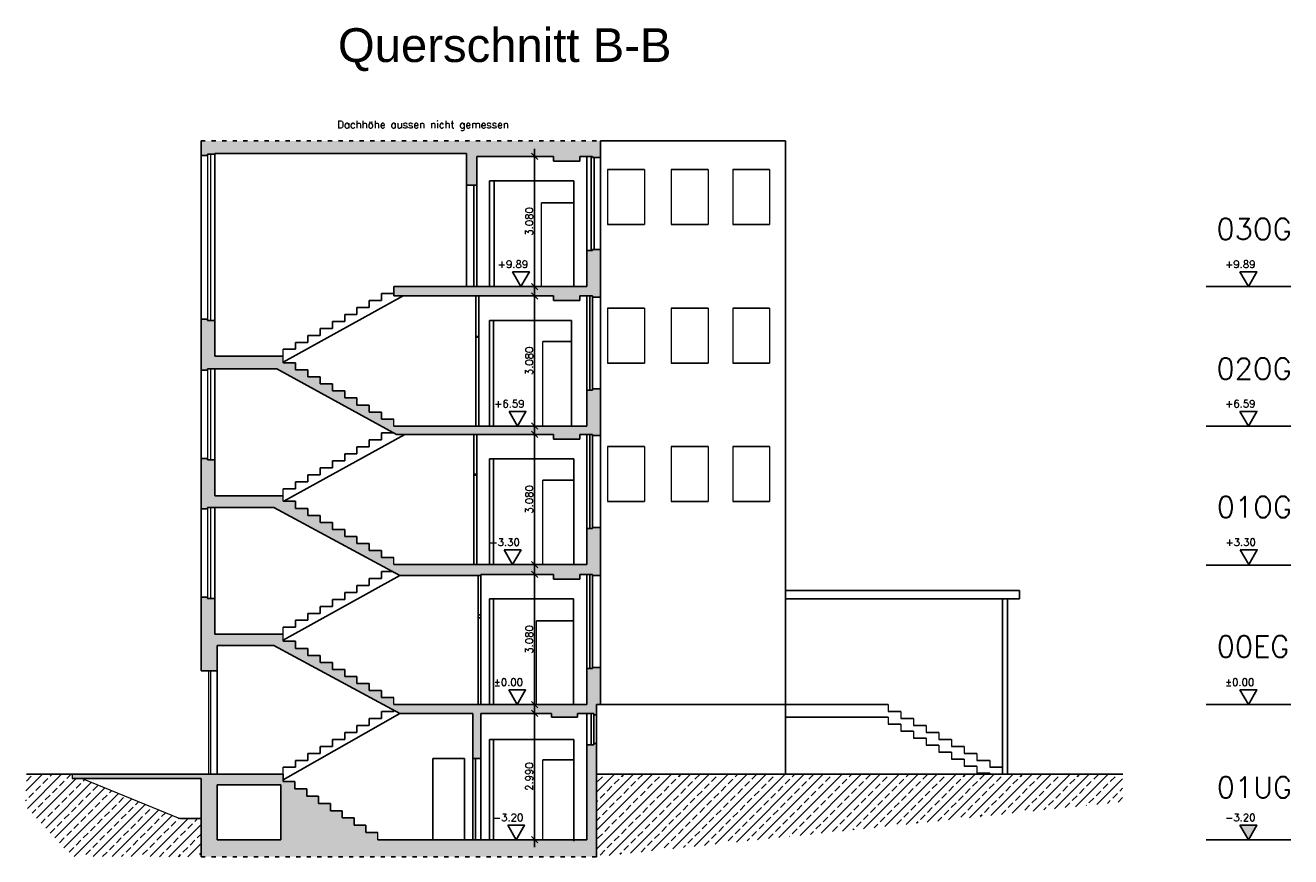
# Model space of a CAD drawing. Header units: metres. Extents: x -6.3 to 23.6, y -3.6 to 16.1.
import ezdxf

# ---------------------------------------------------------------- set-up
doc = ezdxf.new("R2010")
doc.units = ezdxf.units.M
doc.header["$PDMODE"] = 35
doc.header["$PDSIZE"] = -10
doc.linetypes.add('LINIE_9', pattern=[0.2, 0.05, -0.15])
doc.layers.get('0').update_dxf_attribs({"linetype": 'CONTINUOUS'})
doc.layers.get('Defpoints').update_dxf_attribs({"linetype": 'CONTINUOUS'})
for name, color, linetype in [('A_ANSICHT', 7, 'CONTINUOUS'), ('A_BEMASZUNG', 9, 'CONTINUOUS'), ('A_BOESCHUNG', 9, 'CONTINUOUS'), ('A_FENSTER', 4, 'CONTINUOUS'), ('A_GELAENDE', 3, 'CONTINUOUS'), ('A_SCHRAFFUR', 8, 'CONTINUOUS'), ('A_TEXT_ALLG', 7, 'CONTINUOUS'), ('A_TREPPE', 6, 'CONTINUOUS'), ('A_TUER', 6, 'CONTINUOUS'), ('A_WAND', 5, 'CONTINUOUS')]:
    doc.layers.add(name, color=color, linetype=linetype)
doc.styles.add('ARIAL', font='arial.ttf')
doc.styles.add('Romans', font='romans.shx')
doc.dimstyles.new('Bem_100$0', dxfattribs={"dimscale": 0.05, "dimtxt": 3.5, "dimasz": 3, "dimexe": 3.5, "dimexo": 5, "dimgap": 0.75, "dimtad": 1, "dimdec": 3, "dimrnd": 0.005, "dimzin": 4, "dimdsep": 46, "dimtxsty": 'Romans', "dimblk": 'OBLIQUE', "dimcen": 2.5, "dimdle": 3.5, "dimclrd": 256, "dimclre": 256, "dimclrt": 256, "dimadec": 1, "dimazin": 0, "dimtfac": 5, "dimtdec": 3, "dimtix": 1, "dimtmove": 2, "dimatfit": 2, "dimfxl": 6.5, "dimfxlon": 1, "dimtolj": 1, "dimlwd": -1, "dimlwe": -1, "dimarcsym": 0})

# ---------------------------------------------------------------- blocks, each defined once
blk = doc.blocks.new('Kote0.00')
at = {"flags": 128}
blk.add_lwpolyline([(-0.2, 0.346), (0.2, 0.346), (0, 0)], close=True, dxfattribs=at)
at = {"style": 'Romans'}
blk.add_attdef('HÖHENKOTE', (-0.551, 0.44), '', height=0.2, dxfattribs=at)
blk = doc.blocks.new('Kote_o_roh')
blk.add_hatch(color=256).paths.add_polyline_path([(0.2, 0.346), (-0.2, 0.346), (0, 0)])
at = {"flags": 128}
blk.add_lwpolyline([(-0.2, 0.346), (0.2, 0.346), (0, 0)], close=True, dxfattribs=at)
at = {"style": 'Romans'}
blk.add_attdef('HÖHENKOTE', (-0.551, 0.44), '', height=0.2, dxfattribs=at)
blk = doc.blocks.new('_Oblique')
at = {"color": 0, "linetype": 'ByBlock', "lineweight": -2}
blk.add_line((-0.5, -0.5), (0.5, 0.5), dxfattribs=at)
blk = doc.blocks.new('*D64')
at = {"layer": 'A_BEMASZUNG', "transparency": 16777216}
for p, q in [((5.547, 12.97), (5.931, 12.97)), ((5.756, 13.145), (5.756, 9.715)), ((5.547, 9.89), (5.931, 9.89))]:
    blk.add_line(p, q, dxfattribs=at)
at = {"layer": 'Defpoints', "color": 0, "transparency": 16777216}
for p in [(5.297, 12.97), (5.297, 9.89), (5.756, 9.89)]:
    blk.add_point(p, dxfattribs=at)
at = {"layer": 'A_BEMASZUNG', "transparency": 16777216, "xscale": 0.15, "yscale": 0.15, "zscale": 0.15}
for p, rotation in [((5.756, 12.97), 90), ((5.756, 9.89), 270)]:
    blk.add_blockref('_Oblique', p, dxfattribs=dict(at, rotation=rotation))
at = {"layer": 'A_BEMASZUNG', "transparency": 16777216, "insert": (5.631, 11.43), "char_height": 0.175, "attachment_point": 5, "rotation": 90, "style": 'Romans'}
blk.add_mtext('\\A1;3.080', dxfattribs=at)
blk = doc.blocks.new('*D65')
at = {"layer": 'A_BEMASZUNG', "transparency": 16777216}
for p, q in [((5.771, 9.67), (5.581, 9.67)), ((5.756, 9.845), (5.756, 6.415)), ((5.756, 6.59), (5.581, 6.59))]:
    blk.add_line(p, q, dxfattribs=at)
at = {"layer": 'Defpoints', "color": 0, "transparency": 16777216}
for p in [(6.021, 9.67), (5.756, 6.59), (5.953, 6.59)]:
    blk.add_point(p, dxfattribs=at)
at = {"layer": 'A_BEMASZUNG', "transparency": 16777216, "xscale": 0.15, "yscale": 0.15, "zscale": 0.15}
for p, rotation in [((5.756, 9.67), 90), ((5.756, 6.59), 270)]:
    blk.add_blockref('_Oblique', p, dxfattribs=dict(at, rotation=rotation))
at = {"layer": 'A_BEMASZUNG', "transparency": 16777216, "insert": (5.631, 8.13), "char_height": 0.175, "attachment_point": 5, "rotation": 90, "style": 'Romans'}
blk.add_mtext('\\A1;3.080', dxfattribs=at)
blk = doc.blocks.new('*D66')
at = {"layer": 'A_BEMASZUNG', "transparency": 16777216}
for p, q in [((5.956, 6.393), (5.581, 6.393)), ((5.756, 6.568), (5.756, 3.138)), ((5.756, 3.313), (5.581, 3.313))]:
    blk.add_line(p, q, dxfattribs=at)
at = {"layer": 'Defpoints', "color": 0, "transparency": 16777216}
for p in [(6.206, 6.393), (5.756, 3.313), (5.953, 3.313)]:
    blk.add_point(p, dxfattribs=at)
at = {"layer": 'A_BEMASZUNG', "transparency": 16777216, "xscale": 0.15, "yscale": 0.15, "zscale": 0.15}
for p, rotation in [((5.756, 6.393), 90), ((5.756, 3.313), 270)]:
    blk.add_blockref('_Oblique', p, dxfattribs=dict(at, rotation=rotation))
at = {"layer": 'A_BEMASZUNG', "transparency": 16777216, "insert": (5.631, 4.853), "char_height": 0.175, "attachment_point": 5, "rotation": 90, "style": 'Romans'}
blk.add_mtext('\\A1;3.080', dxfattribs=at)
blk = doc.blocks.new('*D67')
at = {"layer": 'A_BEMASZUNG', "transparency": 16777216}
for p, q in [((5.956, 3.08), (5.581, 3.08)), ((5.756, 3.255), (5.756, -0.175)), ((6.081, 0), (5.581, 0))]:
    blk.add_line(p, q, dxfattribs=at)
at = {"layer": 'Defpoints', "color": 0, "transparency": 16777216}
for p in [(6.206, 3.08), (5.756, 0), (6.673, 0)]:
    blk.add_point(p, dxfattribs=at)
at = {"layer": 'A_BEMASZUNG', "transparency": 16777216, "xscale": 0.15, "yscale": 0.15, "zscale": 0.15}
for p, rotation in [((5.756, 3.08), 90), ((5.756, 0), 270)]:
    blk.add_blockref('_Oblique', p, dxfattribs=dict(at, rotation=rotation))
at = {"layer": 'A_BEMASZUNG', "transparency": 16777216, "insert": (5.631, 1.54), "char_height": 0.175, "attachment_point": 5, "rotation": 90, "style": 'Romans'}
blk.add_mtext('\\A1;3.080', dxfattribs=at)
blk = doc.blocks.new('*D68')
at = {"layer": 'A_BEMASZUNG', "transparency": 16777216}
for p, q in [((5.903, -0.21), (5.581, -0.21)), ((5.756, -0.035), (5.756, -3.375)), ((5.756, -3.2), (5.581, -3.2))]:
    blk.add_line(p, q, dxfattribs=at)
at = {"layer": 'Defpoints', "color": 0, "transparency": 16777216}
for p in [(6.153, -0.21), (5.756, -3.2), (5.953, -3.2)]:
    blk.add_point(p, dxfattribs=at)
at = {"layer": 'A_BEMASZUNG', "transparency": 16777216, "xscale": 0.15, "yscale": 0.15, "zscale": 0.15}
for p, rotation in [((5.756, -0.21), 90), ((5.756, -3.2), 270)]:
    blk.add_blockref('_Oblique', p, dxfattribs=dict(at, rotation=rotation))
at = {"layer": 'A_BEMASZUNG', "transparency": 16777216, "insert": (5.631, -1.705), "char_height": 0.175, "attachment_point": 5, "rotation": 90, "style": 'Romans'}
blk.add_mtext('\\A1;2.990', dxfattribs=at)

msp = doc.modelspace()

# ---------------------------------------------------------------- hatches: boundary and pattern name
at = {"layer": 'A_SCHRAFFUR'}
h = msp.add_hatch(color=253, dxfattribs=at)
h.dxf.hatch_style = 1
h.paths.add_polyline_path([(-2.132, 13.3373), (-2.132, 12.99), (-1.977, 12.99), (-1.977, 13.0207), (-1.8069, 13.02), (-1.8069, 13.04), (4.1464, 13.04), (4.1464, 12.289), (4.388, 12.289), (4.388, 12.97), (6.2058, 12.97), (6.2058, 12.86), (6.8258, 12.86), (6.8258, 12.97), (7.123, 12.97), (7.318, 12.94), (7.318, 13.3373)])
h = msp.add_hatch(color=253, dxfattribs=at)
h.dxf.hatch_style = 1
h.paths.add_polyline_path([(7.318, 10.77), (7.123, 10.77), (7.123, 10.74), (6.993, 10.74), (6.993, 9.89), (2.428, 9.89), (2.428, 9.67), (6.2058, 9.67), (6.2058, 9.56), (6.8258, 9.56), (6.8258, 9.67), (7.123, 9.67), (7.123, 9.64), (7.318, 9.64)])
h = msp.add_hatch(color=253, dxfattribs=at)
h.dxf.hatch_style = 1
h.paths.add_polyline_path([(-0.187, 8.24), (-1.8069, 8.24), (-1.8069, 9.09), (-1.977, 9.09), (-1.977, 9.12), (-2.132, 9.12), (-2.132, 7.9097), (-1.977, 7.9097), (-1.977, 7.9403), (-0.3393, 7.9403), (2.49, 6.3927), (6.2058, 6.3927), (6.2058, 6.2827), (6.8258, 6.2827), (6.8258, 6.3927), (7.123, 6.3927), (7.123, 6.3627), (7.318, 6.3627), (7.318, 7.47), (7.123, 7.47), (7.123, 7.44), (6.988, 7.44), (6.988, 6.59), (2.428, 6.59), (2.428, 6.7533), (2.1375, 6.7533), (2.1375, 6.9199), (1.8469, 6.9199), (1.8469, 7.0865), (1.5564, 7.0865), (1.5564, 7.2531), (1.2658, 7.2531), (1.2658, 7.4197), (0.9752, 7.4197), (0.9752, 7.5863), (0.6847, 7.5863), (0.6847, 7.7529), (0.3941, 7.7529), (0.3941, 7.9195), (0.1036, 7.9195), (0.1036, 8.0861), (-0.187, 8.0861)])
h = msp.add_hatch(color=253, dxfattribs=at)
h.dxf.hatch_style = 1
h.paths.add_polyline_path([(0.1036, 4.8087), (-0.187, 4.8087), (-0.187, 4.94), (-1.8069, 4.94), (-1.8069, 5.79), (-1.977, 5.79), (-1.977, 5.82), (-2.132, 5.82), (-2.132, 4.6323), (-1.977, 4.6323), (-1.977, 4.6623), (-0.407, 4.6623), (2.568, 3.05), (4.418, 3.05), (4.488, 3.05), (4.488, 3.08), (6.2058, 3.08), (6.2058, 2.97), (6.8258, 2.97), (6.8258, 3.08), (7.123, 3.08), (7.123, 3.05), (7.318, 3.05), (7.318, 4.1927), (7.123, 4.1927), (7.123, 4.1627), (6.988, 4.1627), (6.988, 3.3127), (2.428, 3.3127), (2.428, 3.4759), (2.1375, 3.4759), (2.1375, 3.6425), (1.8469, 3.6425), (1.8469, 3.8091), (1.5564, 3.8091), (1.5564, 3.9757), (1.2658, 3.9757), (1.2658, 4.1423), (0.9752, 4.1423), (0.9752, 4.3089), (0.6847, 4.3089), (0.6847, 4.4755), (0.3941, 4.4755), (0.3941, 4.6421), (0.1036, 4.6421)])
h = msp.add_hatch(color=253, dxfattribs=at)
h.dxf.hatch_style = 1
h.paths.add_polyline_path([(0.1036, 1.4961), (-0.187, 1.4961), (-0.187, 1.6627), (-1.8069, 1.6627), (-1.8069, 2.5127), (-1.977, 2.5127), (-1.977, 2.5427), (-2.132, 2.5427), (-2.132, 0.8), (-1.752, 0.8), (-1.752, 1.4), (-0.407, 1.4), (2.568, -0.21), (4.298, -0.21), (4.298, -1.28), (4.488, -1.28), (4.488, -0.21), (6.1531, -0.21), (6.1531, -0.3), (6.7731, -0.3), (6.7731, -0.21), (7.158, -0.21), (7.158, -0.24), (7.218, -0.24), (7.218, -0.21), (7.218, 0), (7.318, 0), (7.318, 0.88), (7.123, 0.88), (7.123, 0.85), (6.988, 0.85), (6.988, 0), (2.428, 0), (2.428, 0.1633), (2.1375, 0.1633), (2.1375, 0.3299), (1.8469, 0.3299), (1.8469, 0.4965), (1.5564, 0.4965), (1.5564, 0.6631), (1.2658, 0.6631), (1.2658, 0.8297), (0.9752, 0.8297), (0.9752, 0.9963), (0.6847, 0.9963), (0.6847, 1.1629), (0.3941, 1.1629), (0.3941, 1.3295), (0.1036, 1.3295)])
h = msp.add_hatch(color=253, dxfattribs=at)
h.dxf.hatch_style = 1
h.paths.add_polyline_path([(7.218, -3.6), (7.218, -0.92), (7.158, -0.92), (7.158, -0.95), (6.9926, -0.95), (6.9926, -3.2), (2.048, -3.2), (2.048, -3.0278), (1.768, -3.0278), (1.768, -2.8556), (1.488, -2.8556), (1.488, -2.6833), (1.208, -2.6833), (1.208, -2.5111), (0.928, -2.5111), (0.928, -2.3389), (0.648, -2.3389), (0.648, -2.1667), (0.368, -2.1667), (0.368, -1.9944), (0.088, -1.9944), (0.088, -1.8222), (-0.192, -1.8222), (-0.192, -1.65), (-2.201, -1.65), (-5.1818, -1.65), (-5.1818, -1.75), (-2.132, -1.75), (-2.132, -3.6)])
h.paths.add_polyline_path([(-0.242, -3.2), (-1.752, -3.2), (-1.752, -1.9), (-0.242, -1.9)], flags=16)
h = msp.add_hatch(dxfattribs=at)
h.set_pattern_fill('ANSI33', color=253, scale=0.05)
h.set_pattern_definition([(45, (-58.0681, 4.98186), (-0.2245064, 0.2245064), []), (45, (-57.84358, 4.98186), (-0.2245064, 0.2245064), [0.15875, -0.079375])])
h.paths.add_polyline_path([(-5.1818, -1.65), (-6.259, -1.65), (-6.2874, -2.4002), (-5.1853, -3.5973), (-2.132, -3.6), (-2.132, -2.7), (-2.6318, -2.7), (-4.9389, -1.75), (-5.1818, -1.75)])
h = msp.add_hatch(dxfattribs=at)
h.set_pattern_fill('ANSI33', color=253, scale=0.05)
h.set_pattern_definition([(45, (-33.22014, 5.08186), (-0.2245064, 0.2245064), []), (45, (-32.99564, 5.08186), (-0.2245064, 0.2245064), [0.15875, -0.079375])])
h.paths.add_polyline_path([(19.6627, -1.65), (7.218, -1.65), (7.218, -3.6), (19.6627, -2.3002)])

# ---------------------------------------------------------------- linework, layer by layer
at = {"layer": 'A_ANSICHT'}
for p, q in [((7.318, 13.3373), (11.688, 13.3373)), ((11.688, -1.65), (11.688, 13.3373)), ((-2.132, 12.99), (-2.132, 9.12)), ((-1.8069, 13.02), (-1.8069, 9.09)), ((7.318, 10.77), (7.318, 12.94)), ((8.3534, 12.6573), (7.4834, 12.6573)), ((9.8595, 12.6573), (8.9895, 12.6573)), ((11.3107, 12.6573), (10.4407, 12.6573)), ((4.1464, 12.289), (4.1464, 9.89)), ((4.688, 12.39), (6.688, 12.39)), ((4.798, 9.89), (4.798, 12.39)), ((8.3534, 11.3573), (7.4834, 11.3573)), ((9.8595, 11.3573), (8.9895, 11.3573)), ((11.3107, 11.3573), (10.4407, 11.3573)), ((-0.187, 8.0993), (2.645, 9.67)), ((2.1375, 9.56), (2.1375, 9.725)), ((2.1375, 9.725), (2.428, 9.725)), ((7.318, 9.64), (7.318, 7.47)), ((1.5564, 9.23), (1.5564, 9.395)), ((1.5564, 9.395), (1.8469, 9.395)), ((1.8469, 9.395), (1.8469, 9.56)), ((1.8469, 9.56), (2.1375, 9.56)), ((8.3534, 9.38), (7.4834, 9.38)), ((9.8595, 9.38), (8.9895, 9.38)), ((11.3107, 9.38), (10.4407, 9.38)), ((0.9752, 8.9), (0.9752, 9.065)), ((0.9752, 9.065), (1.2658, 9.065)), ((1.2658, 9.065), (1.2658, 9.23)), ((1.2658, 9.23), (1.5564, 9.23)), ((4.688, 9.09), (6.628, 9.09)), ((4.788, 6.59), (4.788, 9.09)), ((0.3941, 8.57), (0.3941, 8.735)), ((0.3941, 8.735), (0.6847, 8.735)), ((0.6847, 8.735), (0.6847, 8.9)), ((0.6847, 8.9), (0.9752, 8.9)), ((-0.187, 8.405), (0.1036, 8.405)), ((0.1036, 8.405), (0.1036, 8.57)), ((0.1036, 8.57), (0.3941, 8.57)), ((8.3534, 8.08), (7.4834, 8.08)), ((9.8595, 8.08), (8.9895, 8.08)), ((11.3107, 8.08), (10.4407, 8.08)), ((-2.132, 7.9097), (-2.132, 5.82)), ((-1.8069, 7.9397), (-1.8069, 5.79)), ((-0.17, 4.8087), (2.6858, 6.3927)), ((2.1375, 6.26), (2.1375, 6.425)), ((2.1375, 6.425), (2.428, 6.425)), ((2.428, 6.425), (2.428, 6.4266)), ((7.318, 6.3627), (7.318, 4.1927)), ((1.5564, 5.93), (1.5564, 6.095)), ((1.5564, 6.095), (1.8469, 6.095)), ((1.8469, 6.095), (1.8469, 6.26)), ((1.8469, 6.26), (2.1375, 6.26)), ((8.3534, 6.1027), (7.4834, 6.1027)), ((9.8595, 6.1027), (8.9895, 6.1027)), ((11.3107, 6.1027), (10.4407, 6.1027)), ((0.9752, 5.6), (0.9752, 5.765)), ((0.9752, 5.765), (1.2658, 5.765)), ((1.2658, 5.765), (1.2658, 5.93)), ((1.2658, 5.93), (1.5564, 5.93)), ((4.688, 5.8127), (6.688, 5.8127)), ((4.788, 3.3127), (4.788, 5.8127)), ((0.3941, 5.27), (0.3941, 5.435)), ((0.3941, 5.435), (0.6847, 5.435)), ((0.6847, 5.435), (0.6847, 5.6)), ((0.6847, 5.6), (0.9752, 5.6)), ((-0.187, 5.105), (0.1036, 5.105)), ((0.1036, 5.105), (0.1036, 5.27)), ((0.1036, 5.27), (0.3941, 5.27)), ((8.3534, 4.8027), (7.4834, 4.8027)), ((9.8595, 4.8027), (8.9895, 4.8027)), ((11.3107, 4.8027), (10.4407, 4.8027)), ((-2.132, 4.6323), (-2.132, 2.5427)), ((-1.8069, 4.6623), (-1.8069, 2.5127)), ((-0.187, 1.522), (2.568, 3.05)), ((2.1375, 2.9827), (2.1375, 3.1477)), ((2.1375, 3.1477), (2.3895, 3.1477)), ((7.318, 3.05), (7.318, 0.88)), ((1.5564, 2.6527), (1.5564, 2.8177)), ((1.5564, 2.8177), (1.8469, 2.8177)), ((1.8469, 2.8177), (1.8469, 2.9827)), ((1.8469, 2.9827), (2.1375, 2.9827)), ((11.688, 2.6985), (17.223, 2.6985)), ((17.223, 2.4985), (17.223, 2.6985)), ((0.9752, 2.3227), (0.9752, 2.4877)), ((0.9752, 2.4877), (1.2658, 2.4877)), ((1.2658, 2.4877), (1.2658, 2.6527)), ((1.2658, 2.6527), (1.5564, 2.6527)), ((4.688, 2.5), (6.673, 2.5)), ((4.788, 0), (4.788, 2.5)), ((11.688, 2.4985), (17.223, 2.4985)), ((16.818, -1.65), (16.818, 2.4985)), ((16.938, -1.65), (16.938, 2.4985)), ((0.3941, 1.9927), (0.3941, 2.1577)), ((0.3941, 2.1577), (0.6847, 2.1577)), ((0.6847, 2.1577), (0.6847, 2.3227)), ((0.6847, 2.3227), (0.9752, 2.3227)), ((-0.187, 1.8277), (0.1036, 1.8277)), ((0.1036, 1.8277), (0.1036, 1.9927)), ((0.1036, 1.9927), (0.3941, 1.9927)), ((-1.752, 0.8), (-1.752, -1.65)), ((2.568, -0.21), (-0.192, -1.7773)), ((2.1375, -0.33), (2.1375, -0.165)), ((2.1375, -0.165), (2.428, -0.165)), ((2.428, -0.165), (2.428, -0.1342)), ((7.218, -0.92), (7.218, -0.24)), ((7.318, 0), (11.718, 0)), ((11.718, 0), (14.118, 0)), ((14.118, -0.165), (14.418, -0.165)), ((1.5564, -0.66), (1.5564, -0.495)), ((1.5564, -0.495), (1.8469, -0.495)), ((1.8469, -0.495), (1.8469, -0.33)), ((1.8469, -0.33), (2.1375, -0.33)), ((11.688, -0.3), (14.118, -0.3)), ((14.118, -0.465), (14.418, -0.465)), ((14.418, -0.33), (14.718, -0.33)), ((14.718, -0.495), (15.018, -0.495)), ((0.9752, -0.99), (0.9752, -0.825)), ((0.9752, -0.825), (1.2658, -0.825)), ((1.2658, -0.825), (1.2658, -0.66)), ((1.2658, -0.66), (1.5564, -0.66)), ((6.688, -0.8301), (4.688, -0.8301)), ((4.788, -3.2), (4.788, -0.8301)), ((14.418, -0.63), (14.718, -0.63)), ((14.718, -0.795), (15.018, -0.795)), ((15.018, -0.66), (15.318, -0.66)), ((15.318, -0.825), (15.618, -0.825)), ((0.3941, -1.32), (0.3941, -1.155)), ((0.3941, -1.155), (0.6847, -1.155)), ((0.6847, -1.155), (0.6847, -0.99)), ((0.6847, -0.99), (0.9752, -0.99)), ((15.018, -0.96), (15.318, -0.96)), ((15.318, -1.125), (15.618, -1.125)), ((15.618, -0.99), (15.918, -0.99)), ((15.918, -1.155), (16.218, -1.155)), ((-0.187, -1.485), (0.1036, -1.485)), ((0.1036, -1.485), (0.1036, -1.32)), ((0.1036, -1.32), (0.3941, -1.32)), ((15.618, -1.29), (15.918, -1.29)), ((15.918, -1.455), (16.218, -1.455)), ((16.218, -1.32), (16.518, -1.32)), ((16.518, -1.485), (16.818, -1.485)), ((-0.192, -1.65), (-0.187, -1.65)), ((16.218, -1.62), (16.518, -1.62))]:
    msp.add_line(p, q, dxfattribs=at)
at = {"layer": 'A_ANSICHT', "lineweight": 20}
for p, q in [((7.4834, 12.6573), (7.4834, 11.3573)), ((8.3534, 12.6573), (8.3534, 11.3573)), ((8.9895, 12.6573), (8.9895, 11.3573)), ((9.8595, 12.6573), (9.8595, 11.3573)), ((10.4407, 12.6573), (10.4407, 11.3573)), ((11.3107, 12.6573), (11.3107, 11.3573)), ((7.4834, 9.38), (7.4834, 8.08)), ((8.3534, 9.38), (8.3534, 8.08)), ((8.9895, 9.38), (8.9895, 8.08)), ((9.8595, 9.38), (9.8595, 8.08)), ((10.4407, 9.38), (10.4407, 8.08)), ((11.3107, 9.38), (11.3107, 8.08)), ((7.4834, 6.1027), (7.4834, 4.8027)), ((8.3534, 6.1027), (8.3534, 4.8027)), ((8.9895, 6.1027), (8.9895, 4.8027)), ((9.8595, 6.1027), (9.8595, 4.8027)), ((10.4407, 6.1027), (10.4407, 4.8027)), ((11.3107, 6.1027), (11.3107, 4.8027)), ((14.118, 0), (14.118, -0.165)), ((14.418, -0.165), (14.418, -0.33)), ((14.118, -0.3), (14.118, -0.465)), ((14.418, -0.465), (14.418, -0.63)), ((14.718, -0.33), (14.718, -0.495)), ((15.018, -0.495), (15.018, -0.66)), ((14.718, -0.63), (14.718, -0.795)), ((15.018, -0.795), (15.018, -0.96)), ((15.318, -0.66), (15.318, -0.825)), ((15.618, -0.825), (15.618, -0.99)), ((15.318, -0.96), (15.318, -1.125)), ((15.618, -1.125), (15.618, -1.29)), ((15.918, -0.99), (15.918, -1.155)), ((16.218, -1.155), (16.218, -1.32)), ((15.918, -1.29), (15.918, -1.455)), ((16.218, -1.455), (16.218, -1.62)), ((16.518, -1.32), (16.518, -1.485)), ((16.818, -1.485), (16.818, -1.65)), ((16.518, -1.62), (16.518, -1.65))]:
    msp.add_line(p, q, dxfattribs=at)
at = {"layer": 'A_ANSICHT', "lineweight": 25}
for p, q in [((4.688, 12.39), (4.688, 9.89)), ((6.688, 12.39), (6.688, 9.89)), ((6.988, 7.44), (6.988, 9.67)), ((4.688, 9.09), (4.688, 6.59)), ((6.628, 9.09), (6.628, 6.59)), ((6.988, 4.1627), (6.988, 6.3927)), ((4.688, 5.8127), (4.688, 3.3127)), ((6.688, 5.8127), (6.688, 3.3127)), ((6.988, 0.85), (6.988, 3.08)), ((4.688, 2.5), (4.688, 0)), ((6.673, 2.5), (6.673, 0)), ((6.9926, -0.95), (6.9926, -0.21)), ((4.688, -0.8301), (4.688, -3.2)), ((6.688, -0.8301), (6.688, -3.2301)), ((4.488, -1.28), (4.488, -3.2))]:
    msp.add_line(p, q, dxfattribs=at)
at = {"layer": 'A_ANSICHT', "lineweight": 18}
for p, q in [((-0.187, 8.24), (-0.187, 8.405)), ((-0.187, 4.94), (-0.187, 5.105)), ((-0.187, 1.6627), (-0.187, 1.8277)), ((-0.187, -1.65), (-0.187, -1.485))]:
    msp.add_line(p, q, dxfattribs=at)
at = {"layer": 'A_BEMASZUNG'}
for p, q in [((21.6366, 9.89), (23.6366, 9.89)), ((21.6366, 6.59), (23.6366, 6.59)), ((21.6366, 3.3), (23.6366, 3.3)), ((21.6366, 0), (23.6366, 0)), ((21.6366, -3.2), (23.6366, -3.2))]:
    msp.add_line(p, q, dxfattribs=at)
at = {"layer": 'A_BOESCHUNG', "lineweight": 20}
msp.add_line((-4.9389, -1.75), (-2.6318, -2.7), dxfattribs=at)
at = {"layer": 'A_BOESCHUNG'}
msp.add_line((-2.132, -2.7), (-2.6318, -2.7), dxfattribs=at)
at = {"layer": 'A_FENSTER', "lineweight": 20}
for p, q in [((-1.977, 12.99), (-1.977, 10.9003)), ((-1.907, 13.02), (-1.907, 10.8703)), ((-1.977, 11.2097), (-1.977, 9.12)), ((-1.907, 11.2397), (-1.907, 9.09)), ((-1.977, 7.9097), (-1.977, 5.82)), ((-1.907, 7.9397), (-1.907, 5.79)), ((-1.977, 4.6323), (-1.977, 2.5427)), ((-1.907, 4.6623), (-1.907, 2.5127))]:
    msp.add_line(p, q, dxfattribs=at)
at = {"layer": 'A_FENSTER', "lineweight": 25}
for p, q in [((6.993, 10.74), (6.993, 12.97)), ((7.093, 12.97), (7.093, 10.74)), ((7.163, 12.94), (7.163, 10.77)), ((4.368, 9.6525), (4.368, 8.71)), ((4.438, 9.6525), (4.438, 8.71)), ((7.123, 9.64), (7.123, 7.47)), ((4.318, 6.3927), (4.318, 5.4501)), ((4.388, 6.3927), (4.388, 5.4501)), ((7.123, 6.3627), (7.123, 4.1927)), ((7.123, 3.05), (7.123, 0.88))]:
    msp.add_line(p, q, dxfattribs=at)
at = {"layer": 'A_FENSTER'}
for p, q in [((7.063, 9.67), (7.063, 7.44)), ((7.063, 6.3927), (7.063, 4.1627)), ((4.418, 2.12), (4.418, 3.05)), ((4.488, 2.12), (4.488, 3.05)), ((7.063, 3.08), (7.063, 0.85)), ((7.093, -0.95), (7.093, -0.21)), ((7.158, -0.92), (7.158, -0.24))]:
    msp.add_line(p, q, dxfattribs=at)
at = {"layer": 'A_GELAENDE'}
for p, q in [((-5.1818, -1.65), (-6.259, -1.65)), ((7.218, -1.65), (19.6662, -1.65))]:
    msp.add_line(p, q, dxfattribs=at)
at = {"layer": 'A_TREPPE', "lineweight": 18}
for p, q in [((-0.187, 8.0861), (-0.187, 8.24)), ((2.428, 6.59), (2.428, 6.7533)), ((-0.187, 4.8087), (-0.187, 4.94)), ((2.428, 3.3127), (2.428, 3.4759)), ((-0.187, 1.4961), (-0.187, 1.6627)), ((2.428, 0), (2.428, 0.1633)), ((2.048, -3.2), (2.048, -3.0278))]:
    msp.add_line(p, q, dxfattribs=at)
at = {"layer": 'A_TREPPE'}
for p, q in [((-0.187, 8.0861), (0.1036, 8.0861)), ((0.1036, 8.0861), (0.1036, 7.9195)), ((-0.3393, 7.9403), (2.49, 6.3927)), ((0.1036, 7.9195), (0.3941, 7.9195)), ((0.3941, 7.9195), (0.3941, 7.7529)), ((0.3941, 7.7529), (0.6847, 7.7529)), ((0.6847, 7.7529), (0.6847, 7.5863)), ((0.6847, 7.5863), (0.9752, 7.5863)), ((0.9752, 7.5863), (0.9752, 7.4197)), ((0.9752, 7.4197), (1.2658, 7.4197)), ((1.2658, 7.4197), (1.2658, 7.2531)), ((1.2658, 7.2531), (1.5564, 7.2531)), ((1.5564, 7.2531), (1.5564, 7.0865)), ((1.5564, 7.0865), (1.8469, 7.0865)), ((1.8469, 7.0865), (1.8469, 6.9199)), ((1.8469, 6.9199), (2.1375, 6.9199)), ((2.1375, 6.9199), (2.1375, 6.7533)), ((2.1375, 6.7533), (2.428, 6.7533)), ((-0.187, 4.8087), (0.1036, 4.8087)), ((0.1036, 4.8087), (0.1036, 4.6421)), ((-0.407, 4.6623), (2.568, 3.05)), ((0.1036, 4.6421), (0.3941, 4.6421)), ((0.3941, 4.6421), (0.3941, 4.4755)), ((0.3941, 4.4755), (0.6847, 4.4755)), ((0.6847, 4.4755), (0.6847, 4.3089)), ((0.6847, 4.3089), (0.9752, 4.3089)), ((0.9752, 4.3089), (0.9752, 4.1423)), ((0.9752, 4.1423), (1.2658, 4.1423)), ((1.2658, 4.1423), (1.2658, 3.9757)), ((1.2658, 3.9757), (1.5564, 3.9757)), ((1.5564, 3.9757), (1.5564, 3.8091)), ((1.5564, 3.8091), (1.8469, 3.8091)), ((1.8469, 3.8091), (1.8469, 3.6425)), ((1.8469, 3.6425), (2.1375, 3.6425)), ((2.1375, 3.6425), (2.1375, 3.4759)), ((2.1375, 3.4759), (2.428, 3.4759)), ((-0.407, 1.4), (2.568, -0.21)), ((-0.187, 1.4961), (0.1036, 1.4961)), ((0.1036, 1.4961), (0.1036, 1.3295)), ((0.1036, 1.3295), (0.3941, 1.3295)), ((0.3941, 1.3295), (0.3941, 1.1629)), ((0.3941, 1.1629), (0.6847, 1.1629)), ((0.6847, 1.1629), (0.6847, 0.9963)), ((0.6847, 0.9963), (0.9752, 0.9963)), ((0.9752, 0.9963), (0.9752, 0.8297)), ((0.9752, 0.8297), (1.2658, 0.8297)), ((1.2658, 0.8297), (1.2658, 0.6631)), ((1.2658, 0.6631), (1.5564, 0.6631)), ((1.5564, 0.6631), (1.5564, 0.4965)), ((1.5564, 0.4965), (1.8469, 0.4965)), ((1.8469, 0.4965), (1.8469, 0.3299)), ((1.8469, 0.3299), (2.1375, 0.3299)), ((2.1375, 0.3299), (2.1375, 0.1633)), ((2.1375, 0.1633), (2.428, 0.1633)), ((-0.192, -1.8222), (-0.192, -1.65)), ((0.088, -1.8222), (-0.192, -1.8222)), ((0.088, -1.9944), (0.088, -1.8222)), ((0.368, -1.9944), (0.088, -1.9944)), ((0.088, -1.9944), (0.088, -1.9944)), ((0.088, -1.9944), (0.088, -1.9944)), ((0.368, -2.1667), (0.368, -1.9944)), ((0.648, -2.1667), (0.368, -2.1667)), ((0.368, -2.1667), (0.368, -2.1667)), ((0.368, -2.1667), (0.368, -2.1667)), ((0.648, -2.3389), (0.648, -2.1667)), ((0.928, -2.3389), (0.648, -2.3389)), ((0.648, -2.3389), (0.648, -2.3389)), ((0.648, -2.3389), (0.648, -2.3389)), ((0.928, -2.5111), (0.928, -2.3389)), ((1.208, -2.5111), (0.928, -2.5111)), ((0.928, -2.5111), (0.928, -2.5111)), ((0.928, -2.5111), (0.928, -2.5111)), ((1.208, -2.6833), (1.208, -2.5111)), ((1.488, -2.6833), (1.208, -2.6833)), ((1.208, -2.6833), (1.208, -2.6833)), ((1.208, -2.6833), (1.208, -2.6833)), ((1.488, -2.8556), (1.488, -2.6833)), ((1.768, -2.8556), (1.488, -2.8556)), ((1.488, -2.8556), (1.488, -2.8556)), ((1.488, -2.8556), (1.488, -2.8556)), ((1.768, -3.0278), (1.768, -2.8556)), ((2.048, -3.0278), (1.768, -3.0278)), ((1.768, -3.0278), (1.768, -3.0278)), ((1.768, -3.0278), (1.768, -3.0278))]:
    msp.add_line(p, q, dxfattribs=at)
at = {"layer": 'A_TUER', "lineweight": 25}
for p, q in [((4.318, 12.289), (4.318, 9.89)), ((4.388, 12.289), (4.388, 9.89)), ((4.368, 8.71), (4.368, 6.59)), ((4.438, 8.71), (4.438, 6.59)), ((4.318, 5.4501), (4.318, 3.3301)), ((4.388, 5.4501), (4.388, 3.3301)), ((4.418, 2.05), (4.418, 0)), ((4.488, 2.05), (4.488, 0)), ((4.298, -1.28), (4.298, -3.2)), ((4.358, -1.28), (4.358, -3.2))]:
    msp.add_line(p, q, dxfattribs=at)
at = {"layer": 'A_TUER', "lineweight": 20}
for p, q in [((5.918, 9.89), (5.918, 11.87)), ((5.953, 6.59), (5.953, 8.59)), ((5.953, 3.3127), (5.953, 5.3127)), ((5.798, 0), (5.798, 1.98)), ((-1.957, 0.8), (-1.957, -1.65)), ((-1.957, 0.8), (-1.957, -1.65)), ((-1.907, 0.8), (-1.907, -1.65)), ((5.9526, -3.2), (5.9526, -1.31))]:
    msp.add_line(p, q, dxfattribs=at)
at = {"layer": 'A_TUER'}
for p, q in [((5.918, 11.87), (6.688, 11.87)), ((4.438, 8.71), (4.368, 8.71)), ((4.438, 8.69), (4.368, 8.69)), ((5.953, 8.59), (6.628, 8.59)), ((4.388, 5.4501), (4.318, 5.4501)), ((4.388, 5.4301), (4.318, 5.4301)), ((5.953, 5.3127), (6.688, 5.3127)), ((4.488, 2.12), (4.418, 2.12)), ((4.418, 2.12), (4.418, 2.05)), ((4.488, 2.12), (4.488, 2.05)), ((4.488, 2.05), (4.418, 2.05)), ((5.798, 1.98), (6.673, 1.98)), ((3.348, -3.2), (3.348, -1.28)), ((3.348, -1.28), (4.098, -1.28)), ((4.098, -3.2), (4.098, -1.28)), ((4.298, -1.28), (4.488, -1.28)), ((5.9526, -1.31), (6.688, -1.31))]:
    msp.add_line(p, q, dxfattribs=at)
at = {"layer": 'A_WAND', "linetype": 'LINIE_9'}
for p, q in [((-2.132, 13.3373), (7.318, 13.3373)), ((-2.132, -3.6), (7.218, -3.6))]:
    msp.add_line(p, q, dxfattribs=at)
at = {"layer": 'A_WAND'}
for p, q in [((-2.132, 12.99), (-2.132, 13.3373)), ((7.318, 12.94), (7.318, 13.3373)), ((-1.977, 12.99), (-2.132, 12.99)), ((-1.977, 12.99), (-1.977, 13.0207)), ((-1.8069, 13.02), (-1.977, 13.0207)), ((-1.8069, 13.04), (4.1464, 13.04)), ((-1.8069, 13.02), (-1.8069, 13.04)), ((4.1464, 12.289), (4.1464, 13.04)), ((4.388, 12.289), (4.388, 12.97)), ((4.388, 12.97), (6.2058, 12.97)), ((6.2058, 12.97), (6.2058, 12.86)), ((7.123, 12.97), (6.8258, 12.97)), ((6.8258, 12.97), (6.8258, 12.86)), ((7.123, 12.94), (7.123, 12.97)), ((7.123, 12.94), (7.318, 12.94)), ((6.2058, 12.86), (6.8258, 12.86)), ((4.1464, 12.289), (4.388, 12.289)), ((6.988, 10.74), (7.123, 10.74)), ((6.993, 10.74), (6.993, 9.89)), ((7.123, 10.77), (7.318, 10.77)), ((7.123, 10.77), (7.123, 10.74)), ((7.318, 9.64), (7.318, 10.77)), ((6.993, 9.89), (2.428, 9.89)), ((2.428, 9.67), (2.428, 9.89)), ((6.2058, 9.67), (2.428, 9.67)), ((6.2058, 9.67), (6.2058, 9.56)), ((6.8258, 9.67), (6.8258, 9.56)), ((7.123, 9.67), (6.8258, 9.67)), ((7.123, 9.64), (7.123, 9.67)), ((7.123, 9.64), (7.318, 9.64)), ((6.2058, 9.56), (6.8258, 9.56)), ((-2.132, 9.12), (-2.132, 7.9097)), ((-1.977, 9.12), (-2.132, 9.12)), ((-1.977, 9.12), (-1.977, 9.09)), ((-1.8069, 9.09), (-1.977, 9.09)), ((-1.8069, 9.09), (-1.8069, 8.24)), ((-0.187, 8.24), (-1.8069, 8.24)), ((-1.977, 7.9097), (-2.132, 7.9097)), ((-1.977, 7.9403), (-0.3393, 7.9403)), ((-1.977, 7.9097), (-1.977, 7.9403)), ((6.988, 7.44), (7.123, 7.44)), ((6.988, 7.44), (6.988, 6.59)), ((7.123, 7.47), (7.318, 7.47)), ((7.123, 7.47), (7.123, 7.44)), ((7.318, 7.47), (7.318, 6.3627)), ((6.988, 6.59), (2.428, 6.59)), ((6.2058, 6.3927), (2.49, 6.3927)), ((6.2058, 6.3927), (6.2058, 6.2827)), ((7.123, 6.3927), (6.8258, 6.3927)), ((6.8258, 6.3927), (6.8258, 6.2827)), ((7.123, 6.3627), (7.123, 6.3927)), ((7.123, 6.3627), (7.318, 6.3627)), ((6.8258, 6.2827), (6.2058, 6.2827)), ((-1.977, 5.82), (-2.132, 5.82)), ((-2.132, 5.82), (-2.132, 4.6323)), ((-1.977, 5.82), (-1.977, 5.79)), ((-1.8069, 5.79), (-1.977, 5.79)), ((-1.8069, 5.79), (-1.8069, 4.94)), ((-0.187, 4.94), (-1.807, 4.94)), ((-1.977, 4.6323), (-2.132, 4.6323)), ((-1.977, 4.6623), (-0.407, 4.6623)), ((-1.977, 4.6323), (-1.977, 4.6623)), ((7.123, 4.1927), (7.318, 4.1927)), ((7.123, 4.1927), (7.123, 4.1627)), ((7.318, 3.05), (7.318, 4.1927)), ((6.988, 4.1627), (7.123, 4.1627)), ((6.988, 4.1627), (6.988, 3.3127)), ((6.988, 3.3127), (2.428, 3.3127)), ((4.418, 3.05), (2.568, 3.05)), ((4.488, 3.05), (4.418, 3.05)), ((4.488, 3.05), (4.488, 3.08)), ((6.2058, 3.08), (4.488, 3.08)), ((6.2058, 3.08), (6.2058, 2.97)), ((7.123, 3.08), (6.8258, 3.08)), ((6.8258, 2.97), (6.8258, 3.08)), ((7.123, 3.05), (7.123, 3.08)), ((7.123, 3.05), (7.318, 3.05)), ((6.8258, 2.97), (6.2058, 2.97)), ((-1.977, 2.5427), (-2.132, 2.5427)), ((-2.132, 2.5427), (-2.132, 0.8)), ((-1.977, 2.5427), (-1.977, 2.5127)), ((-1.8069, 2.5127), (-1.977, 2.5127)), ((-1.8069, 2.5127), (-1.8069, 1.6627)), ((-0.187, 1.6627), (-1.8069, 1.6627)), ((-1.752, 1.4), (-0.407, 1.4)), ((-1.752, 1.4), (-1.752, 0.8)), ((-1.752, 0.8), (-2.132, 0.8)), ((6.988, 0.85), (7.123, 0.85)), ((6.988, 0.85), (6.988, 0)), ((7.123, 0.88), (7.318, 0.88)), ((7.123, 0.88), (7.123, 0.85)), ((7.318, 0), (7.318, 0.88)), ((6.988, 0), (2.428, 0)), ((2.568, -0.21), (4.298, -0.21)), ((4.298, -1.28), (4.298, -0.21)), ((4.488, -1.28), (4.488, -0.21)), ((4.488, -0.21), (6.1531, -0.21)), ((6.1531, -0.3), (6.1531, -0.21)), ((6.7731, -0.3), (6.7731, -0.21)), ((6.7731, -0.21), (7.158, -0.21)), ((7.158, -0.24), (7.158, -0.21)), ((7.158, -0.24), (7.218, -0.24)), ((7.218, -0.21), (7.218, 0)), ((7.218, 0), (7.318, 0)), ((7.218, -0.21), (7.218, -0.21)), ((7.218, -0.24), (7.218, -0.21)), ((6.1531, -0.3), (6.7731, -0.3)), ((6.9926, -0.95), (7.158, -0.95)), ((6.9926, -0.95), (6.9926, -3.2)), ((7.158, -0.95), (7.158, -0.92)), ((7.158, -0.92), (7.218, -0.92)), ((7.218, -0.92), (7.218, -3.6)), ((4.298, -1.28), (4.488, -1.28)), ((-2.132, -1.65), (-5.1818, -1.65)), ((-2.132, -1.75), (-5.1818, -1.75)), ((-0.192, -1.65), (-2.201, -1.65)), ((-2.132, -1.75), (-2.132, -3.6)), ((-0.242, -1.9), (-1.752, -1.9)), ((-1.752, -1.9), (-1.752, -3.2)), ((-0.242, -3.2), (-0.242, -1.9)), ((-0.192, -1.8222), (-0.192, -1.8222)), ((-0.192, -1.8222), (-0.192, -1.8222)), ((-1.752, -3.2), (-0.242, -3.2)), ((2.048, -3.2), (6.9926, -3.2))]:
    msp.add_line(p, q, dxfattribs=at)
at = {"layer": 'A_WAND', "lineweight": 20}
msp.add_line((-5.1818, -1.65), (-5.1818, -1.75), dxfattribs=at)

# ---------------------------------------------------------------- block references
at = {"layer": 'A_BEMASZUNG'}
ref = msp.add_blockref('Kote0.00', (5.4345, 9.89), dxfattribs=at)
ref.add_attrib('HÖHENKOTE', '+9.89', (4.8834, 10.3305), dxfattribs={"layer": '0', "height": 0.175, "style": 'Romans'})
ref = msp.add_blockref('Kote0.00', (22.6366, 9.89), dxfattribs=at)
ref.add_attrib('HÖHENKOTE', '+9.89', (22.0855, 10.3305), dxfattribs={"layer": '0', "height": 0.175, "style": 'Romans'})
ref = msp.add_blockref('Kote0.00', (5.3512, 6.59), dxfattribs=at)
ref.add_attrib('HÖHENKOTE', '+6.59', (4.8, 7.0305), dxfattribs={"layer": '0', "height": 0.175, "style": 'Romans'})
ref = msp.add_blockref('Kote0.00', (22.6366, 6.59), dxfattribs=at)
ref.add_attrib('HÖHENKOTE', '+6.59', (22.0855, 7.0305), dxfattribs={"layer": '0', "height": 0.175, "style": 'Romans'})
ref = msp.add_blockref('Kote0.00', (5.2377, 3.3127), dxfattribs=at)
ref.add_attrib('HÖHENKOTE', '+3.30', (4.6866, 3.7531), dxfattribs={"layer": '0', "height": 0.175, "style": 'Romans'})
ref = msp.add_blockref('Kote0.00', (22.6439, 3.3127), dxfattribs=at)
ref.add_attrib('HÖHENKOTE', '+3.30', (22.0928, 3.7531), dxfattribs={"layer": '0', "height": 0.175, "style": 'Romans'})
ref = msp.add_blockref('Kote0.00', (5.3432, 0), dxfattribs=at)
ref.add_attrib('HÖHENKOTE', '%%p0.00 ', (4.7921, 0.4405), dxfattribs={"layer": '0', "height": 0.175, "style": 'Romans'})
ref = msp.add_blockref('Kote0.00', (22.6366, 0), dxfattribs=at)
ref.add_attrib('HÖHENKOTE', '%%p0.00 ', (22.0855, 0.4405), dxfattribs={"layer": '0', "height": 0.175, "style": 'Romans'})
ref = msp.add_blockref('Kote0.00', (5.3215, -3.2), dxfattribs=at)
ref.add_attrib('HÖHENKOTE', '-3.20', (4.7704, -2.7595), dxfattribs={"layer": '0', "height": 0.175, "style": 'Romans'})
ref = msp.add_blockref('Kote_o_roh', (22.6366, -3.2), dxfattribs=at)
ref.add_attrib('HÖHENKOTE', '-3.20', (22.0855, -2.7595), dxfattribs={"layer": '0', "height": 0.175, "style": 'Romans'})

# ---------------------------------------------------------------- texts
at = {"layer": 'A_BEMASZUNG', "style": 'Romans'}
for s, p in [('03OG', (21.8823, 10.9994)), ('02OG', (21.8823, 7.6994)), ('01OG', (21.8896, 4.4221)), ('00EG', (21.8896, 1.1221)), ('01UG', (21.8896, -2.2079))]:
    msp.add_text(s, height=0.5, dxfattribs=at).set_placement(p)
at = {"layer": 'A_TEXT_ALLG', "insert": (1.1059, 16.0025), "char_height": 0.8, "attachment_point": 1, "style": 'ARIAL'}
msp.add_mtext('Querschnitt B-B', dxfattribs=at)
at = {"layer": 'A_TEXT_ALLG', "insert": (1.0901, 13.8105), "char_height": 0.175, "attachment_point": 1, "style": 'Romans'}
msp.add_mtext_dynamic_manual_height_columns('Dachhöhe aussen nicht gemessen', width=4.842906, gutter_width=1.75, heights=[0], dxfattribs=at)

# ---------------------------------------------------------------- dimensions: what is measured, and where the dimension line sits
at = {"layer": 'A_BEMASZUNG'}
for base, p1, p2, picture, middle in [((5.7556, 9.89), (5.2969, 12.97), (5.2969, 9.89), '*D64', (5.6306, 11.43)), ((5.7556, 6.59), (6.0205, 9.67), (5.953, 6.59), '*D65', (5.6306, 8.13)), ((5.7556, 3.3127), (6.2058, 6.3927), (5.953, 3.3127), '*D66', (5.6306, 4.8527)), ((5.7556, 0), (6.2058, 3.08), (6.673, 0), '*D67', (5.6306, 1.54)), ((5.7556, -3.2), (6.1531, -0.21), (5.9526, -3.2), '*D68', (5.6306, -1.705))]:
    dim = msp.add_linear_dim(base=base, p1=p1, p2=p2, angle=90, dimstyle='Bem_100$0', dxfattribs=at)
    dim.commit()
    dim.dimension.update_dxf_attribs({"geometry": picture, "text_midpoint": middle})

doc.saveas('drawing.dxf')
